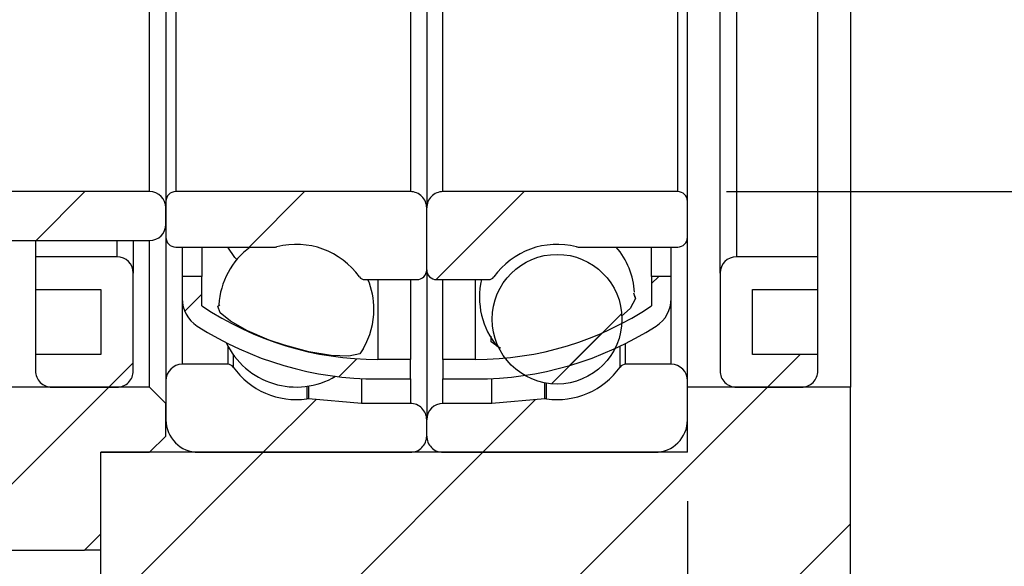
# Model space of a CAD drawing. Header units: millimetres. Extents: x 29 to 286, y 12 to 199.
# Tile 5 of 7: x 232 to 252, y 42 to 53. Entities that reach past the tile are written whole.
import ezdxf

# ---------------------------------------------------------------- set-up
doc = ezdxf.new("R2010")
doc.units = ezdxf.units.MM
doc.layers.add('FORMAT', color=7, linetype='Continuous')
doc.styles.add('SLDTEXTSTYLE0', font='TXT', dxfattribs={"width": 0.75})
doc.dimstyles.new('SLDDIMSTYLE2', dxfattribs={"dimtxt": 3.5, "dimasz": 2.5, "dimexe": 0, "dimexo": 0.0625, "dimgap": 0.875, "dimtad": 1, "dimdec": 1, "dimlfac": 1.5, "dimrnd": 1e-09, "dimzin": 12, "dimdsep": 46, "dimtxsty": 'SLDTEXTSTYLE0', "dimsah": 1, "dimcen": 0.09, "dimadec": 0, "dimazin": 3, "dimtfac": 1, "dimtdec": 1, "dimtmove": 0, "dimatfit": 0, "dimfxl": 0, "dimfrac": 2, "dimtolj": 1, "dimtzin": 12, "dimarcsym": 0})
doc.dimstyles.new('SLDDIMSTYLE3', dxfattribs={"dimtxt": 3.5, "dimasz": 2.5, "dimexe": 0, "dimexo": 0.0625, "dimgap": 0.875, "dimtad": 1, "dimlfac": 1.5, "dimrnd": 1e-09, "dimzin": 12, "dimdsep": 46, "dimtxsty": 'SLDTEXTSTYLE0', "dimsah": 1, "dimcen": 0.09, "dimadec": 0, "dimazin": 3, "dimtfac": 1, "dimtofl": 0, "dimtmove": 0, "dimatfit": 3, "dimfxl": 0, "dimfrac": 2, "dimtolj": 1, "dimtzin": 12, "dimarcsym": 0})
doc.dimstyles.new('SLDDIMSTYLE4', dxfattribs={"dimtxt": 3.5, "dimasz": 2.5, "dimexe": 0, "dimexo": 0.0625, "dimgap": 0.875, "dimtad": 1, "dimlfac": 1.5, "dimrnd": 1e-09, "dimzin": 12, "dimdsep": 46, "dimtxsty": 'SLDTEXTSTYLE0', "dimsah": 1, "dimcen": 0.09, "dimadec": 0, "dimazin": 3, "dimtfac": 1, "dimtmove": 0, "dimatfit": 0, "dimfxl": 0, "dimfrac": 2, "dimtolj": 1, "dimtzin": 12, "dimarcsym": 0})
doc.dimstyles.new('SLDDIMSTYLE6', dxfattribs={"dimtxt": 3.5, "dimasz": 2.5, "dimexe": 0, "dimexo": 0.0625, "dimgap": 0.875, "dimtad": 1, "dimlfac": 1.5, "dimrnd": 1e-09, "dimzin": 12, "dimdsep": 46, "dimtxsty": 'SLDTEXTSTYLE0', "dimsah": 1, "dimcen": 0.09, "dimadec": 0, "dimazin": 3, "dimtol": 1, "dimtp": 0.02, "dimtm": 0.02, "dimtfac": 1, "dimtmove": 0, "dimatfit": 0, "dimfxl": 0, "dimfrac": 2, "dimtolj": 1, "dimarcsym": 0})
pattern_1 = [(45, (0, 0), (-2.245064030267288, 2.245064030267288), [])]

# ---------------------------------------------------------------- blocks, each defined once
blk = doc.blocks.new('_D_14')
at = {"layer": 'FORMAT', "color": 7}
for p, q in [((255.4225063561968, 57.57661871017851), (255.4225063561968, 68.72074208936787)), ((246.79476707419, 57.5766187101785), (256.4225063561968, 57.57661871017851)), ((255.4225063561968, 49.57661871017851), (255.4225063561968, 57.57661871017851)), ((246.79476707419, 49.5766187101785), (256.4225063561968, 49.57661871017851))]:
    blk.add_line(p, q, dxfattribs=at)
for points in [[(255.4225063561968, 57.57661871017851), (255.1725063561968, 55.07661871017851), (255.6725063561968, 55.07661871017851)], [(255.4225063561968, 49.57661871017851), (255.6725063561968, 52.07661871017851), (255.1725063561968, 52.07661871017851)]]:
    blk.add_solid(points, dxfattribs=at)
at = {"layer": 'FORMAT', "color": 7, "char_height": 3.5, "attachment_point": 1, "rotation": 90.00000000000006, "style": 'SLDTEXTSTYLE0'}
for s, insert in [('12', (250.857297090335, 63.54851923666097)), ('%%c', (250.9107692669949, 58.27008183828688))]:
    blk.add_mtext(s, dxfattribs=dict(at, insert=insert))
blk = doc.blocks.new('_D_15')
at = {"layer": 'FORMAT', "color": 7}
for p, q in [((268.2601507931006, 53.5766187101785), (268.2601507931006, 59.07661871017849)), ((251.4289641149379, 53.5766187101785), (269.2601507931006, 53.5766187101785)), ((268.2601507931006, 53.5766187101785), (268.2601507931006, 36.90995204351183)), ((250.3281004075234, 36.90995204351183), (269.2601507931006, 36.90995204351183)), ((268.2601507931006, 36.90995204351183), (268.2601507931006, 31.40995204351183))]:
    blk.add_line(p, q, dxfattribs=at)
for points in [[(268.2601507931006, 53.5766187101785), (268.5101507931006, 56.0766187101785), (268.0101507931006, 56.0766187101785)], [(268.2601507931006, 36.90995204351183), (268.0101507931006, 34.40995204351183), (268.5101507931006, 34.40995204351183)]]:
    blk.add_solid(points, dxfattribs=at)
at = {"layer": 'FORMAT', "color": 7, "char_height": 3.5, "attachment_point": 1, "rotation": 90.00000000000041, "style": 'SLDTEXTSTYLE0'}
for s, insert in [('±0.02', (263.7484138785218, 43.08599313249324)), ('25', (263.7484138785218, 36.60127074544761))]:
    blk.add_mtext(s, dxfattribs=dict(at, insert=insert))
blk = doc.blocks.new('_D_16')
at = {"layer": 'FORMAT', "color": 7}
for p, q in [((245.99476707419, 43.24328537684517), (245.99476707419, 29.48255545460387)), ((249.3281004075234, 35.90995204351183), (249.3281004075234, 29.48255545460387)), ((245.99476707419, 30.48255545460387), (240.49476707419, 30.48255545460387)), ((245.99476707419, 30.48255545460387), (249.3281004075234, 30.48255545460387)), ((249.3281004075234, 30.48255545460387), (253.9308957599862, 30.48255545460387))]:
    blk.add_line(p, q, dxfattribs=at)
for points in [[(245.99476707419, 30.48255545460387), (243.49476707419, 30.73255545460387), (243.49476707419, 30.23255545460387)], [(249.3281004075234, 30.48255545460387), (251.8281004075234, 30.23255545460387), (251.8281004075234, 30.73255545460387)]]:
    blk.add_solid(points, dxfattribs=at)
at = {"layer": 'FORMAT', "color": 7, "insert": (251.3447845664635, 34.99429236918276), "char_height": 3.5, "attachment_point": 1, "style": 'SLDTEXTSTYLE0'}
blk.add_mtext('5', dxfattribs=at)
blk = doc.blocks.new('_D_17')
at = {"layer": 'FORMAT', "color": 7}
for p, q in [((226.2614337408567, 45.1766187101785), (226.2614337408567, 29.4825554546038)), ((245.99476707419, 43.24328537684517), (245.99476707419, 29.4825554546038)), ((226.2614337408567, 30.4825554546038), (220.7614337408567, 30.4825554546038)), ((226.2614337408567, 30.4825554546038), (245.99476707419, 30.4825554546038)), ((245.99476707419, 30.4825554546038), (251.4947670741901, 30.4825554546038))]:
    blk.add_line(p, q, dxfattribs=at)
for points in [[(226.2614337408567, 30.4825554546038), (223.7614337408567, 30.7325554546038), (223.7614337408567, 30.2325554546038)], [(245.99476707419, 30.4825554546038), (248.49476707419, 30.2325554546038), (248.49476707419, 30.7325554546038)]]:
    blk.add_solid(points, dxfattribs=at)
at = {"layer": 'FORMAT', "color": 7, "char_height": 3.5, "attachment_point": 1, "style": 'SLDTEXTSTYLE0'}
for s, insert in [('(', (230.8120244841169, 34.99429236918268)), (')', (241.5842471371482, 34.99429236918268)), ('29.6', (232.5328578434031, 34.99429236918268))]:
    blk.add_mtext(s, dxfattribs=dict(at, insert=insert))

msp = doc.modelspace()

# ---------------------------------------------------------------- hatches: boundary and pattern name
at = {"layer": 'FORMAT', "linetype": 'Continuous', "lineweight": 18}
h = msp.add_hatch(dxfattribs=at)
h.set_pattern_fill('ANSI31', color=256, style=0)
h.set_pattern_definition(pattern_1)
edge = h.paths.add_edge_path(flags=0)
edge.add_line((231.99476707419, 49.5766187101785), (231.6614337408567, 49.24328537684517))
edge.add_line((231.6614337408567, 49.24328537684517), (231.6614337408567, 48.90995204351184))
edge.add_line((231.6614337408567, 48.90995204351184), (231.99476707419, 48.5766187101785))
edge.add_line((231.99476707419, 48.5766187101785), (234.99476707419, 48.57661871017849))
edge.add_arc((234.99476707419, 48.90995204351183), 0.3333333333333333, 270.0000000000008, 360.0000000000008)
edge.add_line((235.3281004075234, 48.90995204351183), (235.3281004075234, 49.24328537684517))
edge.add_arc((234.99476707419, 49.24328537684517), 0.3333333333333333, 0, 90)
edge.add_line((234.99476707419, 49.5766187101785), (231.99476707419, 49.5766187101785))
h = msp.add_hatch(dxfattribs=at)
h.set_pattern_fill('ANSI31', color=256, style=0)
h.set_pattern_definition(pattern_1)
edge = h.paths.add_edge_path(flags=0)
edge.add_line((240.3281004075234, 49.5766187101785), (235.5281004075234, 49.5766187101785))
edge.add_arc((235.5281004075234, 49.3766187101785), 0.2000000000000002, 90, 180)
edge.add_line((235.3281004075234, 49.3766187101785), (235.3281004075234, 48.64328537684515))
edge.add_arc((235.5281004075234, 48.64328537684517), 0.2, 180.0000000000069, 270.0000000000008)
edge.add_line((235.5281004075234, 48.44328537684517), (237.5664102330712, 48.44328537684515))
edge.add_arc((237.5664102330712, 48.5766187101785), 0.1333333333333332, 270.0000000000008, 284.4138534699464)
edge.add_arc((237.99476707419, 46.90995204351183), 1.5875, 35.52891968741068, 104.41385346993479, ccw=False)
edge.add_arc((239.395219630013, 47.90995204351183), 0.1333333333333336, 215.5289196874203, 270.0000000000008)
edge.add_line((239.395219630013, 47.7766187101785), (240.4614337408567, 47.77661871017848))
edge.add_arc((240.4614337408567, 47.9766187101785), 0.2000000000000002, 270.0000000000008, 360.0000000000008)
edge.add_line((240.6614337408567, 47.9766187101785), (240.6614337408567, 49.24328537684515))
edge.add_arc((240.3281004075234, 49.24328537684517), 0.3333333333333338, 359.9999999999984, 450.0000000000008)
h = msp.add_hatch(dxfattribs=at)
h.set_pattern_fill('ANSI31', color=256, style=0)
h.set_pattern_definition(pattern_1)
edge = h.paths.add_edge_path(flags=0)
edge.add_line((245.99476707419, 48.64328537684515), (245.99476707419, 49.3766187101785))
edge.add_arc((245.79476707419, 49.3766187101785), 0.2000000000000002, 0, 90)
edge.add_line((245.79476707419, 49.5766187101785), (240.99476707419, 49.5766187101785))
edge.add_arc((240.99476707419, 49.24328537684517), 0.3333333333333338, 90, 180.0000000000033)
edge.add_line((240.6614337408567, 49.24328537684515), (240.6614337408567, 47.9766187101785))
edge.add_arc((240.8614337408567, 47.9766187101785), 0.2000000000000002, 180, 270.0000000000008)
edge.add_line((240.8614337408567, 47.77661871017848), (241.9276478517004, 47.7766187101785))
edge.add_arc((241.9276478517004, 47.90995204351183), 0.1333333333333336, 270.0000000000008, 324.4710803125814)
edge.add_arc((243.3281004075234, 46.90995204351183), 1.5875, 75.58614653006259, 144.4710803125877, ccw=False)
edge.add_arc((243.7564572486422, 48.5766187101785), 0.1333333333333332, 255.5861465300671, 270.0000000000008)
edge.add_line((243.7564572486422, 48.44328537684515), (245.79476707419, 48.44328537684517))
edge.add_arc((245.79476707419, 48.64328537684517), 0.2, 270.0000000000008, 359.9999999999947)
h = msp.add_hatch(dxfattribs=at)
h.set_pattern_fill('ANSI31', color=256, style=0)
h.set_pattern_definition(pattern_1)
edge = h.paths.add_edge_path(flags=0)
edge.add_line((232.6614337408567, 47.57661871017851), (233.99476707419, 47.57661871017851))
edge.add_line((233.99476707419, 47.57661871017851), (233.99476707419, 46.24328537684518))
edge.add_line((233.99476707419, 46.24328537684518), (232.6614337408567, 46.24328537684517))
edge.add_line((232.6614337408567, 46.24328537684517), (232.6614337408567, 45.90995204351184))
edge.add_arc((232.99476707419, 45.90995204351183), 0.3333333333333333, 179.9999999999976, 270.0000000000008)
edge.add_line((232.99476707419, 45.57661871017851), (234.3281004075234, 45.57661871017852))
edge.add_arc((234.3281004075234, 45.90995204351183), 0.3333333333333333, 270.0000000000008, 360.0000000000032)
edge.add_line((234.6614337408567, 45.90995204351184), (234.6614337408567, 47.90995204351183))
edge.add_arc((234.3281004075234, 47.90995204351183), 0.3333333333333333, 0, 90)
edge.add_line((234.3281004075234, 48.24328537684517), (232.6614337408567, 48.24328537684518))
edge.add_line((232.6614337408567, 48.24328537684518), (232.6614337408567, 47.57661871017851))
h = msp.add_hatch(dxfattribs=at)
h.set_pattern_fill('ANSI31', color=256, style=0)
h.set_pattern_definition(pattern_1)
edge = h.paths.add_edge_path(flags=0)
edge.add_arc((243.3281004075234, 46.96722228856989), 1.326586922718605, 0, 360)
h = msp.add_hatch(dxfattribs=at)
h.set_pattern_fill('ANSI31', color=256, style=0)
h.set_pattern_definition(pattern_1)
edge = h.paths.add_edge_path(flags=0)
edge.add_line((248.6614337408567, 46.24328537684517), (247.3281004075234, 46.24328537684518))
edge.add_line((247.3281004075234, 46.24328537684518), (247.3281004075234, 47.57661871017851))
edge.add_line((247.3281004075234, 47.57661871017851), (248.6614337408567, 47.57661871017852))
edge.add_line((248.6614337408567, 47.57661871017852), (248.6614337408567, 48.24328537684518))
edge.add_line((248.6614337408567, 48.24328537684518), (246.99476707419, 48.24328537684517))
edge.add_arc((246.99476707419, 47.90995204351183), 0.3333333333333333, 90, 180)
edge.add_line((246.6614337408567, 47.90995204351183), (246.6614337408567, 45.90995204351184))
edge.add_arc((246.99476707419, 45.90995204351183), 0.3333333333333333, 179.9999999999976, 270.0000000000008)
edge.add_line((246.99476707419, 45.57661871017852), (248.3281004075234, 45.57661871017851))
edge.add_arc((248.3281004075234, 45.90995204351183), 0.3333333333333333, 270.0000000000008, 360.0000000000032)
edge.add_line((248.6614337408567, 45.90995204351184), (248.6614337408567, 46.24328537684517))
h = msp.add_hatch(dxfattribs=at)
h.set_pattern_fill('ANSI31', color=256, style=0)
h.set_pattern_definition(pattern_1)
edge = h.paths.add_edge_path(flags=0)
edge.add_line((240.3281004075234, 45.74328537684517), (240.3281004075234, 46.14328537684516))
edge.add_line((240.3281004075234, 46.14328537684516), (239.6614337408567, 46.14328537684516))
edge.add_arc((239.6614337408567, 52.58419446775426), 6.440909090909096, 236.01835341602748, 270, ccw=False)
edge.add_line((236.0614337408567, 47.24328537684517), (236.0614337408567, 47.84328537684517))
edge.add_line((236.0614337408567, 47.84328537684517), (235.6614337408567, 47.84328537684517))
edge.add_line((235.6614337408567, 47.84328537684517), (235.6614337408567, 47.38706464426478))
edge.add_arc((236.3281004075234, 47.38706464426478), 0.6666666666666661, 180, 237.3247134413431)
edge.add_arc((239.6614337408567, 52.58419446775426), 6.840909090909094, 237.3247134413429, 270.0000000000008)
edge.add_line((239.6614337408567, 45.74328537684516), (240.3281004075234, 45.74328537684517))
h = msp.add_hatch(dxfattribs=at)
h.set_pattern_fill('ANSI31', color=256, style=0)
h.set_pattern_definition(pattern_1)
edge = h.paths.add_edge_path(flags=0)
edge.add_arc((241.6614337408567, 52.58419446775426), 6.440909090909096, 270, 303.9816465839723, ccw=False)
edge.add_line((241.6614337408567, 46.14328537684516), (240.99476707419, 46.14328537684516))
edge.add_line((240.99476707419, 46.14328537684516), (240.99476707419, 45.74328537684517))
edge.add_line((240.99476707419, 45.74328537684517), (241.6614337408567, 45.74328537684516))
edge.add_arc((241.6614337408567, 52.58419446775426), 6.840909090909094, 270.0000000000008, 302.6752865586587)
edge.add_arc((244.99476707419, 47.38706464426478), 0.6666666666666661, 302.6752865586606, 360.0000000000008)
edge.add_line((245.6614337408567, 47.38706464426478), (245.6614337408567, 47.84328537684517))
edge.add_line((245.6614337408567, 47.84328537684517), (245.2614337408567, 47.84328537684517))
edge.add_line((245.2614337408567, 47.84328537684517), (245.2614337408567, 47.24328537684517))
h = msp.add_hatch(dxfattribs=at)
h.set_pattern_fill('ANSI31', color=256, style=0)
h.set_pattern_definition(pattern_1)
edge = h.paths.add_edge_path(flags=0)
edge.add_line((235.99476707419, 44.24328537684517), (240.3281004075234, 44.24328537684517))
edge.add_arc((240.3281004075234, 44.5766187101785), 0.3333333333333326, 270.0000000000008, 360.0000000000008)
edge.add_line((240.6614337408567, 44.5766187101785), (240.6614337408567, 44.90995204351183))
edge.add_arc((240.3281004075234, 44.90995204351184), 0.3333333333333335, 359.9999999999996, 450.0000000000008)
edge.add_line((240.3281004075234, 45.24328537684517), (239.3281004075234, 45.24328537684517))
edge.add_line((239.3281004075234, 45.24328537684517), (238.2426912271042, 45.33824637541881))
edge.add_arc((238.2310704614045, 45.20542041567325), 0.1333333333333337, 84.99999999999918, 97.89274711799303)
edge.add_arc((237.99476707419, 46.90995204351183), 1.5875, 215.5289196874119, 277.8927471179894, ccw=False)
edge.add_arc((236.5943145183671, 45.90995204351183), 0.133333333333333, 35.52891968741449, 90)
edge.add_line((236.5943145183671, 46.04328537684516), (235.6614337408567, 46.04328537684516))
edge.add_arc((235.6614337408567, 45.70995204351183), 0.3333333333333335, 90, 180)
edge.add_line((235.3281004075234, 45.70995204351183), (235.3281004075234, 44.90995204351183))
edge.add_arc((235.99476707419, 44.90995204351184), 0.6666666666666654, 180.0000000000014, 270.0000000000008)
h = msp.add_hatch(dxfattribs=at)
h.set_pattern_fill('ANSI31', color=256, style=0)
h.set_pattern_definition(pattern_1)
edge = h.paths.add_edge_path(flags=0)
edge.add_line((240.6614337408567, 44.90995204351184), (240.6614337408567, 44.5766187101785))
edge.add_arc((240.99476707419, 44.5766187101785), 0.3333333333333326, 180, 270.0000000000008)
edge.add_line((240.99476707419, 44.24328537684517), (245.3281004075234, 44.24328537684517))
edge.add_arc((245.3281004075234, 44.90995204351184), 0.6666666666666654, 270.0000000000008, 360.0000000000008)
edge.add_line((245.99476707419, 44.90995204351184), (245.99476707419, 45.70995204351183))
edge.add_arc((245.6614337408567, 45.70995204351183), 0.3333333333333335, 0, 90)
edge.add_line((245.6614337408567, 46.04328537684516), (244.7285529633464, 46.04328537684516))
edge.add_arc((244.7285529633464, 45.90995204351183), 0.133333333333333, 90, 144.4710803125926)
edge.add_arc((243.3281004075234, 46.90995204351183), 1.5875, 262.1072528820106, 324.47108031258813, ccw=False)
edge.add_arc((243.0917970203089, 45.20542041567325), 0.1333333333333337, 82.10725288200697, 95.00000000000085)
edge.add_line((243.0801762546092, 45.33824637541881), (241.99476707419, 45.24328537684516))
edge.add_line((241.99476707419, 45.24328537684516), (240.99476707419, 45.24328537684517))
edge.add_arc((240.99476707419, 44.90995204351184), 0.3333333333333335, 90, 180)
h = msp.add_hatch(dxfattribs=at)
h.set_pattern_fill('ANSI31', color=256, style=0)
h.set_pattern_definition(pattern_1)
h.paths.add_polyline_path([(235.3281004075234, 45.24328537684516), (234.99476707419, 45.5766187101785), (229.99476707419, 45.5766187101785), (229.6614337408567, 45.24328537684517), (229.6614337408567, 42.57661871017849), (229.99476707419, 42.24328537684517), (233.6614337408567, 42.24328537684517), (233.99476707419, 42.5766187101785), (233.99476707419, 44.24328537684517), (234.99476707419, 44.24328537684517), (235.3281004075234, 44.5766187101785)], flags=0)
h = msp.add_hatch(dxfattribs=at)
h.set_pattern_fill('ANSI31', color=256, style=0)
h.set_pattern_definition(pattern_1)
h.paths.add_polyline_path([(233.99476707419, 36.90995204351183), (249.3281004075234, 36.90995204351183), (249.3281004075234, 45.5766187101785), (245.99476707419, 45.5766187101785), (245.99476707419, 44.24328537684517), (233.99476707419, 44.24328537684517)], flags=0)

# ---------------------------------------------------------------- linework, layer by layer
at = {"color": 7, "linetype": 'Continuous', "lineweight": 25}
for p, q in [((249.3281003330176, 61.57661877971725), (249.3281003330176, 45.57661864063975)), ((246.6614337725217, 47.9099517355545), (246.6614337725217, 59.2432856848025)), ((246.9947670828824, 58.90995229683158), (246.9947670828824, 48.24328512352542)), ((248.6614338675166, 48.24328512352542), (248.6614338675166, 58.90995229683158)), ((240.661433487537, 57.9099521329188), (240.661433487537, 49.2432852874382)), ((235.3280999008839, 57.77661871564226), (235.3280999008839, 49.37661870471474)), ((245.99476707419, 49.37661870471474), (245.99476707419, 57.77661871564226)), ((234.9947671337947, 49.57661867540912), (234.9947671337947, 57.57661874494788)), ((235.5281008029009, 57.57661874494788), (235.5281008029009, 49.57661867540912)), ((240.3281000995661, 57.57661874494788), (240.3281000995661, 49.57661867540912)), ((240.9947671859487, 49.57661867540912), (240.9947671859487, 57.57661874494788)), ((245.7947670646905, 49.57661867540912), (245.7947670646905, 57.57661874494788)), ((234.9947671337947, 49.57661867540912), (231.9947672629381, 49.57661867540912)), ((240.3281000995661, 49.57661867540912), (235.5281008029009, 49.57661867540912)), ((245.7947670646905, 49.57661867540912), (240.9947671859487, 49.57661867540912)), ((235.3280999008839, 49.37661870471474), (235.3280999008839, 48.64328537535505)), ((245.99476707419, 48.64328537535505), (245.99476707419, 49.37661870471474)), ((235.3280999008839, 48.90995189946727), (235.3280999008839, 49.2432852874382)), ((240.661433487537, 47.97661890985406), (240.661433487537, 49.2432852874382)), ((231.9947672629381, 48.57661882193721), (234.9947671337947, 48.57661882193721)), ((232.6614340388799, 48.57661882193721), (232.6614340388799, 48.24328512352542)), ((234.6614331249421, 48.57661882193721), (234.6614331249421, 47.9099517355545)), ((234.9947671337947, 45.57661864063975), (234.9947671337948, 48.57661882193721)), ((235.328099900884, 48.64328537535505), (235.3280999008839, 45.70995174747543)), ((245.99476707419, 45.70995174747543), (245.99476707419, 48.64328537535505)), ((235.5281008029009, 48.44328540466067), (237.5664101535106, 48.44328540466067)), ((235.6614339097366, 48.44328540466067), (235.6614339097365, 47.84328518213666)), ((236.0614338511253, 48.44328540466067), (236.0614338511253, 47.84328518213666)), ((243.7564572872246, 48.44328540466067), (245.7947670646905, 48.44328540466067)), ((245.2614337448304, 47.84328518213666), (245.2614337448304, 48.44328540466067)), ((245.6614337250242, 47.84328518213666), (245.6614337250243, 48.44328540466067)), ((232.6614340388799, 48.24328512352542), (232.6614340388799, 47.5766189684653)), ((234.3281003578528, 48.24328512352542), (232.6614340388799, 48.24328512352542)), ((248.6614338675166, 48.24328512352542), (246.9947670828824, 48.24328512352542)), ((248.6614338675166, 47.5766189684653), (248.6614338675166, 48.24328512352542)), ((240.661433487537, 47.97661890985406), (240.661433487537, 44.9099518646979)), ((234.6614331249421, 45.90995202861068), (234.6614331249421, 47.9099517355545)), ((235.6614339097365, 47.84328518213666), (235.6614339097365, 47.38706440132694)), ((236.0614338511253, 47.84328518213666), (235.6614339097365, 47.84328518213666)), ((236.0614338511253, 47.24328558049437), (236.0614338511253, 47.84328518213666)), ((239.3952197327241, 47.77661862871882), (240.4614338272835, 47.77661862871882)), ((240.3281000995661, 47.77661862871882), (240.3281000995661, 46.14328558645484)), ((240.8614337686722, 47.77661862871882), (241.9276478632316, 47.77661862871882)), ((240.9947671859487, 46.14328558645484), (240.9947671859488, 47.77661862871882)), ((245.2614337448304, 47.84328518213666), (245.2614337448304, 47.24328558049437)), ((245.6614337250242, 47.84328518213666), (245.2614337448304, 47.84328518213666)), ((245.6614337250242, 47.38706440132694), (245.6614337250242, 47.84328518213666)), ((246.6614337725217, 47.9099517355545), (246.6614337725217, 45.90995202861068)), ((232.6614340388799, 47.5766189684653), (233.9947675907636, 47.5766189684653)), ((232.66143403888, 47.5766189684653), (232.6614340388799, 46.2432854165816)), ((233.9947675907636, 47.5766189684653), (233.9947675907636, 46.2432854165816)), ((247.3281004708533, 47.5766189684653), (248.6614338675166, 47.5766189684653)), ((247.3281004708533, 46.2432854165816), (247.3281004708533, 47.5766189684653)), ((248.6614338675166, 46.2432854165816), (248.6614338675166, 47.5766189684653)), ((244.9156003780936, 47.41673075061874), (244.9147878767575, 47.46751577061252)), ((244.5003740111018, 46.3462493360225), (244.5214981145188, 46.36985091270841)), ((232.6614340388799, 46.2432854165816), (232.6614340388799, 45.90995202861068)), ((233.9947675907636, 46.2432854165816), (232.6614340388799, 46.2432854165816)), ((240.3281000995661, 46.14328558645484), (239.6614339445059, 46.14328558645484)), ((240.3281000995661, 45.74328564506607), (240.3281000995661, 46.14328558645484)), ((240.9947671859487, 46.14328558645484), (240.9947671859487, 45.74328564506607)), ((241.6614336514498, 46.14328558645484), (240.9947671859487, 46.14328558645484)), ((248.6614338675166, 46.2432854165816), (247.3281004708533, 46.2432854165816)), ((248.6614338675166, 45.90995202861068), (248.6614338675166, 46.2432854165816)), ((236.5943142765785, 46.04328513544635), (235.6614339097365, 46.04328513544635)), ((245.6614337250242, 46.04328513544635), (244.7285529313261, 46.04328513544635)), ((239.328100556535, 45.75141112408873), (239.328100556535, 45.24328525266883)), ((239.6614339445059, 45.74328564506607), (240.3281000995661, 45.74328564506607)), ((240.9947671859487, 45.74328564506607), (241.6614336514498, 45.74328564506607)), ((241.9947670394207, 45.24328525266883), (241.9947670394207, 45.75141112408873)), ((234.9947671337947, 45.57661864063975), (229.9947669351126, 45.57661864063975)), ((232.9947668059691, 45.57661864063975), (234.3281003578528, 45.57661864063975)), ((234.9947671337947, 45.57661864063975), (235.3280999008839, 45.24328525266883)), ((235.3280999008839, 45.70995174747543), (235.3280999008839, 44.9099518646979)), ((245.99476707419, 44.9099518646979), (245.99476707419, 45.70995174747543)), ((245.99476707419, 44.24328508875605), (245.99476707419, 45.57661864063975)), ((249.3281003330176, 45.57661864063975), (245.99476707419, 45.57661864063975)), ((246.9947670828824, 45.57661864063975), (248.3281004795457, 45.57661864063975)), ((249.3281003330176, 36.90995179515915), (249.3281003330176, 45.57661864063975)), ((239.328100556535, 45.24328525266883), (238.2426912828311, 45.33824662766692)), ((243.0801763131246, 45.33824662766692), (241.9947670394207, 45.24328525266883)), ((235.3280999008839, 44.57661847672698), (235.3280999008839, 45.24328525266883)), ((240.3281000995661, 45.24328525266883), (239.328100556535, 45.24328525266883)), ((241.9947670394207, 45.24328525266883), (240.9947671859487, 45.24328525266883)), ((240.661433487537, 44.57661847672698), (240.661433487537, 44.9099518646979)), ((235.3280999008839, 44.57661847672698), (234.9947671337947, 44.24328508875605)), ((233.9947675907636, 44.24328508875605), (234.9947671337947, 44.24328508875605)), ((233.9947675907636, 42.57661876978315), (233.9947675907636, 44.24328508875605)), ((233.9947675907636, 36.90995179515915), (233.9947675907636, 44.24328508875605)), ((245.99476707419, 44.24328508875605), (233.9947675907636, 44.24328508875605)), ((235.9947672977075, 44.24328508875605), (240.3281000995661, 44.24328508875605)), ((240.9947671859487, 44.24328508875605), (245.3281003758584, 44.24328508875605)), ((233.9947675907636, 42.57661876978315), (233.661433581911, 42.24328476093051)), ((229.9947669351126, 42.24328476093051), (233.661433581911, 42.24328476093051)), ((233.9947675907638, 42.24328476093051), (233.6614335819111, 42.24328476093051))]:
    msp.add_line(p, q, dxfattribs=at)
at = {"color": 8, "linetype": 'Continuous', "lineweight": 25}
for p, q in [((234.3281003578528, 48.24328512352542), (234.3281003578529, 48.57661882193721)), ((239.661433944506, 47.77661862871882), (239.6614339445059, 46.14328558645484)), ((241.6614336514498, 46.14328558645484), (241.6614336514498, 47.77661862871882)), ((235.6614339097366, 47.38706440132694), (235.6614339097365, 46.04328513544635)), ((245.6614337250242, 46.04328513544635), (245.6614337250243, 47.38706440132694)), ((236.5943142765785, 46.41885772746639), (236.5943142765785, 46.04328513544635)), ((244.6200433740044, 45.98743372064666), (244.6200433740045, 46.41615875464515)), ((244.7285529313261, 46.04328513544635), (244.7285529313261, 46.46939129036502)), ((236.7028239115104, 46.2439286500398), (236.7028239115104, 45.98743372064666)), ((240.3281000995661, 45.74328564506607), (240.3281000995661, 45.24328525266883)), ((240.9947671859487, 45.24328525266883), (240.9947671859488, 45.74328564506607)), ((238.2127610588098, 45.59398532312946), (238.2127610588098, 45.33749039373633)), ((238.2426912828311, 45.59842586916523), (238.2426912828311, 45.33824662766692)), ((243.0801763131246, 45.33824662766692), (243.0801763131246, 45.66400836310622)), ((243.110106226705, 45.33749039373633), (243.110106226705, 45.6586694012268))]:
    msp.add_line(p, q, dxfattribs=at)
at = {"color": 7, "linetype": 'Continuous', "lineweight": 25, "flags": 128}
for points in [[(236.7827624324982, 48.18446961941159), (236.7360882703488, 48.22864783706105), (236.5943142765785, 48.44285544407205)], [(244.8940538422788, 47.5029016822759), (244.9328739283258, 47.39168500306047), (244.8225783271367, 47.18521078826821), (244.6429092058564, 47.02771234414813)], [(237.4387810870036, 46.54010102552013), (236.9937187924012, 46.72924084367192), (236.6478982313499, 46.92421136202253), (236.4396302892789, 47.09993020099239), (236.391227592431, 47.23426789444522), (236.4295366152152, 47.25962284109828)], [(239.3601163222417, 46.36541905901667), (239.3645773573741, 46.35918230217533), (239.2973849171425, 46.25885154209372), (239.0700441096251, 46.21196690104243), (238.7077639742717, 46.22572067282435), (238.2504727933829, 46.30171721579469), (237.7503916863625, 46.4338936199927), (237.4387810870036, 46.54010102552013)], [(242.1760250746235, 46.37406794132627), (242.1494367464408, 46.37880278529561), (241.9798075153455, 46.50277982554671), (241.9783468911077, 46.6181533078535)]]:
    msp.add_lwpolyline(points, dxfattribs=at)
at = {"color": 7, "linetype": 'Continuous', "lineweight": 25}
msp.add_circle((243.3281004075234, 46.96722228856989), 1.326586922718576, dxfattribs=at)
for centre, radius, start, end in [((234.99476707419, 49.24328537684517), 0.3333333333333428, 1.160266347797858e-11, 90), ((235.5281004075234, 49.3766187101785), 0.2000000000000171, 90, 179.9999999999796), ((240.3281004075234, 49.24328537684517), 0.3333333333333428, 359.9999999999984, 90), ((240.99476707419, 49.24328537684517), 0.3333333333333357, 90, 180.0000000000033), ((245.7947670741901, 49.3766187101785), 0.2000000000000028, 5.190665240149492e-11, 90), ((234.99476707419, 48.90995204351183), 0.3333333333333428, 270.0000000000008, 0), ((235.5281004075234, 48.64328537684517), 0.2000000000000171, 180.0000000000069, 270.0000000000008), ((245.7947670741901, 48.64328537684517), 0.2000000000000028, 270.0000000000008, 359.9999999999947), ((237.9947670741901, 47.16644675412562), 1.587500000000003, 126.4565419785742, 176.6134981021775), ((237.5664102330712, 48.5766187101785), 0.133333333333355, 270.0000000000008, 284.4138534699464), ((237.99476707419, 46.90995204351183), 1.587499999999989, 35.52891968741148, 104.4138534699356), ((243.3281004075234, 46.90995204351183), 1.587500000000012, 75.58614653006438, 144.4710803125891), ((243.7564572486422, 48.5766187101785), 0.1333333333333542, 255.5861465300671, 270.0000000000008), ((243.3281004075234, 47.41673088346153), 1.587499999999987, 3.61224681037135, 40.28938713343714), ((234.3281004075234, 47.90995204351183), 0.3333333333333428, 9.770663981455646e-12, 90), ((246.99476707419, 47.90995204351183), 0.3333333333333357, 90, 179.9999999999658), ((240.4614337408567, 47.9766187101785), 0.2000000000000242, 270.0000000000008, 3.358665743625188e-11), ((240.8614337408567, 47.9766187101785), 0.2000000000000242, 179.9999999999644, 270.0000000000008), ((239.395219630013, 47.90995204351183), 0.1333333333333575, 215.5289196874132, 270.0000000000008), ((237.9947670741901, 47.16644675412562), 1.587500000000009, 0, 22.60403185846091), ((243.3281004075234, 47.41673088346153), 1.587500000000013, 166.8970771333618, 219.8585796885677), ((241.9276478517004, 47.90995204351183), 0.1333333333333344, 270.0000000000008, 324.4710803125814), ((236.3281004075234, 47.38706464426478), 0.666666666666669, 179.9999999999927, 237.3247134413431), ((244.99476707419, 47.38706464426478), 0.6666666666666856, 302.6752865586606, 1.465599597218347e-11), ((239.6614337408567, 52.58419446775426), 6.440909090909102, 236.0183534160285, 270.0000000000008), ((237.9947670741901, 47.16644675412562), 1.587500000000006, 329.9273841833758, 0), ((241.6614337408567, 52.58419446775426), 6.440909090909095, 270.0000000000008, 303.9816465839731), ((239.6614337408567, 52.58419446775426), 6.840909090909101, 237.3247134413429, 270.0000000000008), ((241.6614337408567, 52.58419446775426), 6.840909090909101, 270.0000000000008, 302.6752865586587), ((237.9947670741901, 47.16644675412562), 1.587499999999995, 205.355542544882, 300.4454266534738), ((235.6614337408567, 45.70995204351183), 0.3333333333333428, 90, 179.9999999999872), ((236.5943145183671, 45.90995204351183), 0.1333333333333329, 35.52891968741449, 90), ((237.99476707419, 46.90995204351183), 1.587499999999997, 215.5289196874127, 277.8927471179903), ((243.3281004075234, 46.90995204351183), 1.587499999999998, 262.1072528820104, 324.4710803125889), ((244.7285529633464, 45.90995204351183), 0.1333333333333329, 90, 144.4710803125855), ((245.6614337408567, 45.70995204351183), 0.3333333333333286, 3.05333249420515e-11, 90), ((232.9947670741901, 45.90995204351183), 0.3333333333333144, 179.9999999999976, 270.0000000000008), ((234.3281004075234, 45.90995204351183), 0.3333333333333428, 270.0000000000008, 2.517842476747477e-12), ((246.99476707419, 45.90995204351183), 0.3333333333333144, 179.9999999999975, 270.0000000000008), ((248.3281004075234, 45.90995204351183), 0.3333333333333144, 270.0000000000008, 2.44266599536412e-12), ((238.2310704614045, 45.20542041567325), 0.1333333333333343, 84.99999999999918, 97.89274711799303), ((243.0917970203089, 45.20542041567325), 0.1333333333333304, 82.10725288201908, 95.00000000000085), ((240.3281004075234, 44.90995204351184), 0.3333333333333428, 359.9999999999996, 90), ((240.99476707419, 44.90995204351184), 0.3333333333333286, 90, 179.9999999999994), ((235.99476707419, 44.90995204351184), 0.6666666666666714, 180.0000000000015, 270.0000000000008), ((245.3281004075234, 44.90995204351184), 0.6666666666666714, 270.0000000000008, 3.05333249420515e-13), ((240.3281004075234, 44.5766187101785), 0.3333333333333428, 270.0000000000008, 2.076266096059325e-11), ((240.99476707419, 44.5766187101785), 0.3333333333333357, 179.9999999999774, 270.0000000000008)]:
    msp.add_arc(centre, radius, start, end, dxfattribs=at)

# ---------------------------------------------------------------- dimensions: what is measured, and where the dimension line sits
at = {"layer": 'FORMAT', "color": 7}
dim = msp.add_linear_dim(base=(255.4225063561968, 57.57661871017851), p1=(245.79476707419, 49.5766187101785), p2=(245.79476707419, 57.5766187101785), angle=90.0000000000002, text='%%c<>', dimstyle='SLDDIMSTYLE3', dxfattribs=at)
dim.commit()
dim.dimension.update_dxf_attribs({"geometry": '_D_14', "text_midpoint": (255.4225063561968, 63.49541196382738), "dimtype": 160})
dim = msp.add_linear_dim(base=(268.2601507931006, 36.90995204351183), p1=(250.4289641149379, 53.5766187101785), p2=(249.3281004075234, 36.90995204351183), angle=90.0000000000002, dimstyle='SLDDIMSTYLE6', dxfattribs=at)
dim.commit()
dim.dimension.update_dxf_attribs({"geometry": '_D_15', "text_midpoint": (268.2601507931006, 45.64050697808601), "dimtype": 160})
dim = msp.add_linear_dim(base=(245.99476707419, 30.48255545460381), p1=(226.2614337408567, 46.1766187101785), p2=(245.99476707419, 44.24328537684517), text='(<>)', dimstyle='SLDDIMSTYLE2', dxfattribs=at)
dim.commit()
dim.dimension.update_dxf_attribs({"geometry": '_D_17', "text_midpoint": (237.058552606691, 30.48255545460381), "dimtype": 160})
dim = msp.add_linear_dim(base=(249.3281004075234, 30.48255545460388), p1=(245.99476707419, 44.24328537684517), p2=(249.3281004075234, 36.90995204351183), dimstyle='SLDDIMSTYLE4', dxfattribs=at)
dim.commit()
dim.dimension.update_dxf_attribs({"geometry": '_D_16', "text_midpoint": (252.6378401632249, 30.48255545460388), "dimtype": 160})

doc.saveas('drawing.dxf')
